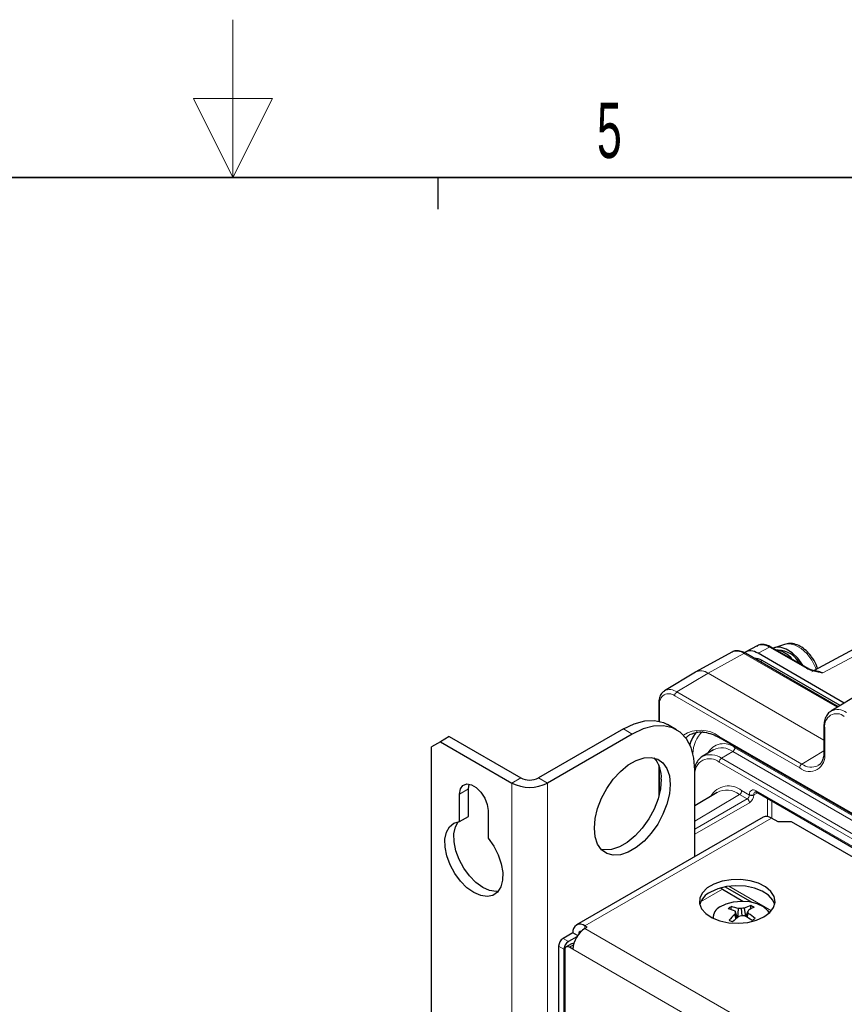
# Paper-space layout 'Blatt4' of a CAD drawing. Header units: millimetres. Extents: x 5 to 418, y 2 to 292.
# Tile 49 of 52: x 203 to 256, y 230 to 292. Entities that reach past the tile are written whole.
import ezdxf

# ---------------------------------------------------------------- set-up
doc = ezdxf.new("R2010")
doc.units = ezdxf.units.MM
doc.layers.add('SLD-0', color=7, linetype='Continuous')
doc.styles.add('SLDTEXTSTYLE0', font='TXT', dxfattribs={"width": 0.605})

psp = doc.layouts.new('Blatt4')

# ---------------------------------------------------------------- linework, layer by layer
at = {"color": 7, "linetype": 'Continuous', "lineweight": 25}
for p, q in [((284.487, 267.739), (253.826, 251.265)), ((250.22, 252.833), (249.497, 252.445)), ((253.453, 251.397), (251.102, 252.754)), ((252.015, 252.934), (251.322, 252.713)), ((248.615, 252.438), (246.325, 251.18)), ((255.351, 248.973), (249.475, 252.365)), ((255.739, 249.208), (250.282, 252.358)), ((255.47, 249.045), (250.535, 251.894)), ((246.3, 251.166), (244.345, 249.981)), ((256.846, 249.879), (254.891, 248.694)), ((243.977, 249.196), (243.977, 248.06)), ((245.104, 247.519), (244.538, 247.845)), ((254.442, 247.727), (254.442, 246.094)), ((230.707, 247.078), (230.142, 246.752)), ((230.707, 247.078), (235.233, 244.466)), ((241.738, 247.568), (236.364, 244.466)), ((242.304, 247.242), (236.93, 244.139)), ((230.142, 246.752), (229.576, 246.425)), ((229.576, 125.25), (229.576, 246.425)), ((230.142, 246.752), (234.667, 244.139)), ((247.861, 246.999), (303.298, 214.996)), ((247.445, 246.243), (246.742, 245.817)), ((243.977, 245.3), (243.977, 243.276)), ((246.264, 239.474), (246.264, 244.955)), ((231.924, 243.763), (231.972, 244.072)), ((231.358, 241.692), (231.358, 243.437)), ((231.924, 242.018), (231.924, 243.763)), ((247.679, 243.546), (246.264, 242.688)), ((250.191, 243.554), (268.102, 233.214)), ((233.168, 242.392), (233.168, 240.647)), ((231.358, 241.692), (231.924, 242.018)), ((250.589, 241.971), (238.766, 235.146)), ((251.553, 241.672), (251.129, 241.917)), ((252.402, 241.672), (251.553, 241.672)), ((292.033, 218.793), (252.402, 241.672)), ((248.017, 237.41), (249.31, 236.664)), ((248.198, 237.567), (249.881, 236.595)), ((248.573, 236.12), (248.568, 236.307)), ((248.877, 235.532), (248.801, 235.809)), ((248.962, 235.602), (248.817, 236.028)), ((248.953, 235.594), (248.843, 235.924)), ((248.987, 235.621), (249.043, 236.18)), ((249.257, 235.73), (249.231, 236.186)), ((249.496, 235.686), (249.405, 236.217)), ((249.517, 235.674), (249.624, 235.991)), ((249.582, 235.635), (249.65, 235.88)), ((249.822, 236.171), (249.817, 236.373)), ((250.922, 235.995), (251.018, 235.939)), ((247.44, 235.751), (247.403, 235.584)), ((238.542, 234.651), (237.92, 234.292)), ((238.841, 234.478), (238.542, 234.651)), ((239.447, 235.01), (239.306, 235.092)), ((239.306, 234.929), (239.447, 235.01)), ((238.455, 233.952), (238.116, 233.756)), ((238.793, 234.404), (238.259, 234.096)), ((237.637, 233.802), (237.637, 228.805)), ((237.977, 233.606), (237.977, 228.609)), ((238.033, 233.573), (238.033, 228.576)), ((238.542, 233.606), (238.316, 233.737))]:
    psp.add_line(p, q, dxfattribs=at)
at = {"color": 7, "linetype": 'Continuous', "lineweight": 18}
for p, q in [((285.173, 267.662), (254.376, 251.115)), ((251.005, 252.746), (250.282, 252.358)), ((253.355, 251.389), (251.005, 252.746)), ((249.378, 252.356), (247.115, 251.096)), ((255.296, 248.94), (249.378, 252.356)), ((250.535, 251.894), (250.412, 251.824)), ((247.11, 251.093), (245.13, 249.91)), ((254.442, 246.86), (247.11, 251.093)), ((247.115, 251.096), (254.442, 246.865)), ((252.911, 245.094), (244.991, 249.666)), ((245.13, 249.91), (253.05, 245.338)), ((244.036, 249.115), (244.036, 248.046)), ((254.501, 247.646), (254.501, 246.013)), ((242.304, 247.242), (241.738, 247.568)), ((247.819, 247.091), (303.257, 215.088)), ((248.67, 246.132), (247.958, 245.707)), ((304.108, 214.129), (248.67, 246.132)), ((248.809, 246.376), (304.107, 214.453)), ((253.05, 245.338), (254.442, 246.17)), ((293.323, 219.195), (247.819, 245.463)), ((247.958, 245.707), (293.903, 219.183)), ((244.036, 245.14), (244.036, 243.503)), ((235.233, 244.466), (234.667, 244.139)), ((234.667, 121.658), (234.667, 244.139)), ((236.364, 244.466), (236.93, 244.139)), ((236.93, 121.658), (236.93, 244.139)), ((231.358, 243.437), (231.924, 243.763)), ((249.095, 243.418), (246.264, 241.727)), ((249.582, 243.137), (249.095, 243.418)), ((249.234, 243.661), (249.725, 243.377)), ((249.725, 243.377), (249.725, 243.4)), ((250.241, 243.525), (250.006, 243.399)), ((250.006, 243.399), (250.006, 243.376)), ((250.15, 243.645), (268.06, 233.306)), ((246.264, 241.221), (249.582, 243.137)), ((249.723, 242.892), (246.265, 240.895)), ((250.874, 242.014), (250.874, 243.159)), ((251.155, 242.998), (251.155, 241.902)), ((251.129, 241.917), (239.306, 235.092)), ((246.265, 240.895), (246.264, 240.911)), ((246.265, 240.895), (246.265, 239.474)), ((246.633, 236.611), (248.017, 237.41)), ((248.421, 237.603), (251.117, 236.046)), ((239.306, 234.929), (239.306, 235.092)), ((239.306, 234.929), (285.579, 208.216)), ((237.92, 234.292), (238.259, 234.096)), ((237.977, 233.606), (237.637, 233.802)), ((238.577, 233.887), (238.316, 233.737)), ((238.542, 233.606), (284.815, 206.893))]:
    psp.add_line(p, q, dxfattribs=at)
at = {"color": 7, "linetype": 'Continuous', "lineweight": 25, "flags": 128}
for points in [[(253.145, 251.575), (253.119, 251.616), (252.797, 252.046), (252.43, 252.393), (252.045, 252.63), (251.671, 252.741), (251.335, 252.717), (251.234, 252.678)], [(246.305, 251.169), (246.315, 251.175), (246.325, 251.18)], [(241.738, 247.568), (242.426, 247.896), (243.093, 248.074), (243.718, 248.099), (244.284, 247.968), (244.538, 247.845)], [(246.264, 244.955), (246.204, 245.714), (246.025, 246.381), (245.733, 246.935), (245.337, 247.359), (244.849, 247.641), (244.284, 247.772), (243.658, 247.748), (242.992, 247.569), (242.304, 247.242)], [(244.708, 244.057), (244.656, 243.449), (244.5, 242.808), (244.249, 242.16), (243.913, 241.535), (243.506, 240.959), (243.047, 240.458), (242.555, 240.053), (242.053, 239.763), (241.561, 239.6), (241.102, 239.571), (240.695, 239.677), (240.359, 239.914), (240.108, 240.272), (239.952, 240.734), (239.9, 241.281), (239.952, 241.889), (240.108, 242.53), (240.359, 243.178), (240.695, 243.803), (241.102, 244.379), (241.561, 244.88), (242.053, 245.285), (242.555, 245.575), (243.047, 245.738), (243.506, 245.767), (243.913, 245.661), (244.249, 245.424), (244.5, 245.066), (244.656, 244.604), (244.708, 244.057)], [(231.358, 243.437), (231.413, 243.763), (231.57, 243.986), (231.811, 244.081), (232.106, 244.034), (232.42, 243.853), (232.716, 243.558), (232.956, 243.186), (233.114, 242.781), (233.168, 242.392)], [(244.143, 244.383), (244.09, 243.776), (243.935, 243.134), (243.683, 242.487), (243.347, 241.861), (242.94, 241.285), (242.481, 240.784), (241.99, 240.38), (241.487, 240.089), (240.995, 239.926), (240.536, 239.897), (240.345, 239.929)], [(233.168, 240.647), (233.521, 240.143), (233.803, 239.593), (233.997, 239.028), (234.092, 238.479), (234.084, 237.978), (233.973, 237.553), (233.764, 237.229), (233.47, 237.023), (233.108, 236.948), (232.698, 237.008), (232.263, 237.198), (231.828, 237.51), (231.418, 237.924), (231.056, 238.417), (230.762, 238.962), (230.554, 239.527), (230.442, 240.081), (230.434, 240.591), (230.53, 241.029), (230.724, 241.371), (231.005, 241.596), (231.358, 241.692)], [(233.815, 237.287), (233.674, 237.275), (233.264, 237.334), (232.829, 237.525), (232.394, 237.836), (231.984, 238.25), (231.622, 238.744), (231.328, 239.289), (231.119, 239.854), (231.008, 240.407), (231, 240.918), (231.095, 241.356), (231.277, 241.683)], [(250.648, 235.664), (251.017, 235.938), (251.256, 236.257), (251.35, 236.6), (251.293, 236.945), (251.089, 237.272), (250.751, 237.559), (250.3, 237.789), (249.764, 237.947), (249.177, 238.023), (248.575, 238.012), (247.998, 237.915), (247.48, 237.738), (247.054, 237.492), (246.748, 237.193), (246.58, 236.86), (246.561, 236.513), (246.693, 236.174), (246.966, 235.864), (247.364, 235.604), (247.861, 235.409), (248.427, 235.291), (249.026, 235.258), (249.62, 235.313), (250.173, 235.451), (250.648, 235.664)], [(251.327, 236.447), (251.209, 236.721), (250.936, 237.03), (250.538, 237.291), (250.04, 237.486), (249.474, 237.603), (248.875, 237.636), (248.281, 237.582), (247.729, 237.444), (247.254, 237.231)], [(248.017, 237.41), (247.935, 237.467), (247.9, 237.497)], [(247.86, 236.3), (248.247, 236.496), (248.714, 236.621), (249.223, 236.665), (249.733, 236.624), (250.202, 236.502), (250.593, 236.309), (250.874, 236.06), (250.976, 235.9)]]:
    psp.add_lwpolyline(points, dxfattribs=at)
at = {"color": 7, "linetype": 'Continuous', "lineweight": 18, "flags": 128}
for points in [[(253.962, 251.338), (253.914, 251.459), (253.672, 251.923), (253.36, 252.336), (253.005, 252.664), (252.633, 252.879), (252.277, 252.966), (252.015, 252.934)], [(246.016, 247.236), (245.96, 247.205), (245.688, 246.998)]]:
    psp.add_lwpolyline(points, dxfattribs=at)
at = {"color": 7, "linetype": 'Continuous', "lineweight": 18}
for centre, radius, start, end in [((251.061, 252.664), 0.099, 65.35744, 124.57995), ((248.924, 251.721), 0.781, 54.47359, 113.27204), ((249.434, 252.275), 0.099, 65.36246, 124.60083), ((253.411, 251.313), 0.094, 62.37679, 126.2368), ((246.647, 250.486), 0.763, 52.6407, 116.99979), ((246.645, 250.437), 0.809, 54.47335, 113.27234), ((247.225, 250.899), 0.225, 119.27099, 120.72364), ((244.618, 249.209), 0.59, 50.79673, 189.21446), ((244.68, 249.302), 0.756, 53.50248, 117.22471), ((245.299, 249.652), 0.308, 123.23013, 177.34696), ((244.075, 249.205), 0.0988, 185.10823, 246.23874), ((255.256, 247.768), 0.765, 50.79685, 189.21373), ((255.311, 247.837), 0.954, 53.55165, 116.6883), ((254.541, 247.736), 0.0987, 185.0836, 246.26177), ((246.62, 245.497), 1.994, 53.03388, 122.81929), ((248.04, 245.999), 1.896, 131.96207, 179.96584), ((247.915, 247.079), 0.0961, 172.82097, 235.86774), ((248.09, 245.511), 1.125, 50.22579, 152.62349), ((247.258, 244.754), 1.183, 53.67366, 115.25024), ((247.97, 245.214), 1.155, 52.63966, 117.00057), ((248.502, 246.39), 0.308, 303.23011, 357.3479), ((253.531, 245.855), 0.982, 230.79644, 9.21418), ((254.541, 246.103), 0.0988, 185.07946, 246.24048), ((247.211, 244.733), 0.95, 50.19972, 184.25175), ((248.127, 245.449), 0.308, 123.22829, 177.34879), ((253.218, 245.08), 0.308, 123.23013, 177.34696), ((253.65, 246.177), 1.032, 234.40798, 294.01274), ((248.409, 242.67), 1.29, 50.25859, 150.23881), ((248.285, 242.357), 1.334, 52.64421, 116.99612), ((248.926, 243.676), 0.308, 303.23013, 357.3469), ((249.867, 243.674), 0.308, 242.65629, 296.76671), ((249.867, 243.651), 0.308, 242.65629, 296.76671), ((250.245, 243.633), 0.0961, 172.82097, 235.86774), ((249.407, 242.872), 0.317, 3.52313, 56.47736)]:
    psp.add_arc(centre, radius, start, end, dxfattribs=at)
at = {"color": 7, "linetype": 'Continuous', "lineweight": 25}
for centre, radius, start, end in [((250.003, 251.055), 0.994, 57.64082, 88.82652), ((251.093, 250.849), 1.764, 39.71688, 80.2885), ((251.47, 250.908), 1.654, 28.79128, 87.72311), ((247.668, 246.16), 1.763, 135.23079, 166.98263), ((242.22, 244.5), 1.926, 356.52657, 39.9128), ((235.799, 246.323), 2.459, 242.60962, 297.39038), ((235.799, 245.558), 1.23, 242.60972, 297.39022), ((250.812, 241.476), 0.543, 54.38354, 114.30575), ((247.815, 236.059), 1.3, 115.59491, 162.61049), ((248.241, 235.581), 0.814, 117.91679, 180.5584), ((250.103, 233.826), 2.917, 121.74569, 126.22003), ((247.362, 232.531), 3.788, 67.41195, 74.42801), ((251.185, 233.077), 3.626, 131.10483, 139.28657), ((248.108, 233.627), 2.72, 69.89453, 80.26594), ((251.818, 234.767), 3.192, 158.74023, 160.93551), ((268.985, 241.031), 20.779, 193.93191, 194.22773), ((249.252, 231.974), 4.212, 90.28871, 92.84891), ((249.977, 232.508), 3.753, 98.76427, 101.46722), ((250.399, 234.217), 2.233, 105.11285, 116.41842), ((265.538, 229.092), 17.345, 156.21435, 156.56194), ((246.387, 235.172), 3.339, 12.24496, 14.20243), ((247.666, 232.746), 3.71, 49.2237, 57.65475), ((251.254, 233.317), 3.194, 112.52407, 119.81588), ((248.484, 233.408), 3.25, 61.58707, 65.79747), ((239.008, 234.727), 0.472, 50.79695, 189.21381), ((246.147, 230.541), 5.409, 62.42751, 64.95709), ((253.565, 229.875), 7.347, 127.80263, 131.9846), ((250.816, 229.832), 6.106, 104.9972, 106.69731), ((249.27, 229.549), 6.181, 88.56526, 90.30926), ((246.065, 229.881), 6.743, 55.3466, 60.1216), ((252.961, 231.09), 5.31, 122.75393, 125.21178), ((240.2, 233.531), 1.66, 122.60563, 177.39442), ((239.125, 234.524), 0.236, 102.13729, 174.4898), ((238.251, 233.774), 0.615, 122.60604, 177.39408), ((238.591, 233.578), 0.615, 122.60604, 177.39408), ((238.534, 233.8), 0.171, 68.83848, 117.22273), ((238.206, 233.601), 0.175, 50.79803, 189.21272)]:
    psp.add_arc(centre, radius, start, end, dxfattribs=at)
for centre, major_axis, ratio, start_param, end_param in [((251.002, 251.437), (-0.795, 1.389), 0.577225, 5.500256, 6.26756), ((250.283, 251.051), (-0.8, 1.386), 0.577197, 5.498025, 6.333284)]:
    psp.add_ellipse(centre, major_axis=major_axis, ratio=ratio, start_param=start_param, end_param=end_param, dxfattribs=at)
at = {"color": 7, "linetype": 'Continuous', "lineweight": 18}
for centre, major_axis, ratio, start_param, end_param in [((254.379, 249.972), (-0.705, 1.21), 0.577118, 5.495518, 6.263064), ((249.579, 243.299), (0.105, 0.17), 0.597161, 3.963072, 5.516415), ((249.718, 243.216), (0.205, 0.343), 0.587369, 3.9534, 5.506743), ((250.15, 243.155), (-0.3, 0.52), 0.577206, 5.498021, 7.068512), ((250.291, 243.237), (-0.205, 0.344), 0.576943, 6.261428, 7.059805)]:
    psp.add_ellipse(centre, major_axis=major_axis, ratio=ratio, start_param=start_param, end_param=end_param, dxfattribs=at)
at = {"color": 7, "linetype": 'Continuous', "lineweight": 25}
for points, knots in [([(251.102, 252.754), (251.042, 252.786), (250.867, 252.877), (250.593, 252.93), (250.333, 252.906), (250.224, 252.823), (250.19, 252.797)], [0, 0, 0, 0, 0.189412, 0.550328, 0.858056, 1, 1, 1, 1]), ([(253.778, 251.972), (253.73, 252.043), (253.593, 252.249), (253.318, 252.545), (252.951, 252.816), (252.577, 252.962), (252.262, 253), (252.1, 252.947), (252.045, 252.929)], [0, 0, 0, 0, 0.108011, 0.311211, 0.518237, 0.730763, 0.908226, 1, 1, 1, 1]), ([(249.475, 252.365), (249.416, 252.396), (249.244, 252.486), (248.974, 252.534), (248.737, 252.515), (248.646, 252.445), (248.628, 252.432)], [0, 0, 0, 0, 0.203458, 0.591191, 0.920111, 1, 1, 1, 1]), ([(253.984, 251.227), (253.888, 251.247), (253.705, 251.285), (253.525, 251.353), (253.463, 251.392), (253.455, 251.397)], [0, 0, 0, 0, 0.494445, 0.936632, 1, 1, 1, 1]), ([(254.051, 251.385), (254.02, 251.477), (253.953, 251.679), (253.84, 251.868), (253.778, 251.972)], [0, 0, 0, 0, 0.4509983, 1, 1, 1, 1]), ([(244.341, 249.96), (244.291, 249.93), (244.159, 249.851), (244.034, 249.613), (243.981, 249.376), (243.978, 249.228), (243.977, 249.196)], [0, 0, 0, 0, 0.210421, 0.550938, 0.902117, 1, 1, 1, 1]), ([(254.89, 248.677), (254.861, 248.664), (254.737, 248.608), (254.589, 248.397), (254.463, 248.091), (254.449, 247.846), (254.442, 247.727)], [0, 0, 0, 0, 0.09194, 0.399987, 0.709834, 1, 1, 1, 1]), ([(246.016, 247.23), (246.125, 247.277), (246.353, 247.375), (246.762, 247.394), (247.072, 247.317), (247.22, 247.28)], [0, 0, 0, 0, 0.323716, 0.676506, 1, 1, 1, 1]), ([(247.22, 247.28), (247.229, 247.279), (247.39, 247.247), (247.611, 247.138), (247.818, 247.023), (247.861, 246.999)], [0, 0, 0, 0, 0.044488, 0.801745, 1, 1, 1, 1]), ([(246.759, 245.818), (246.745, 245.813), (246.623, 245.766), (246.457, 245.568), (246.299, 245.307), (246.264, 245.104), (246.252, 245.033)], [0, 0, 0, 0, 0.049593, 0.424542, 0.798261, 1, 1, 1, 1]), ([(254.442, 246.094), (254.44, 246.027), (254.434, 245.832), (254.362, 245.564), (254.236, 245.345), (254.12, 245.276), (254.069, 245.246)], [0, 0, 0, 0, 0.158826, 0.462773, 0.767727, 1, 1, 1, 1]), ([(250.091, 243.583), (250.091, 243.583), (250.093, 243.585), (250.099, 243.588), (250.153, 243.575), (250.184, 243.557), (250.191, 243.554)], [0, 0, 0, 0, 0.053393, 0.54613, 0.902842, 1, 1, 1, 1])]:
    psp.add_open_spline(points, degree=3, knots=knots, dxfattribs=at)
at = {"color": 7, "linetype": 'Continuous', "lineweight": 18}
for points, knots in [([(254.376, 251.115), (254.374, 251.115), (254.343, 251.12), (254.22, 251.14), (253.975, 251.183), (253.646, 251.254), (253.45, 251.345), (253.355, 251.389)], [0, 0, 0, 0, 0.003868, 0.085539, 0.338723, 0.680139, 1, 1, 1, 1]), ([(253.982, 251.221), (254.001, 251.217), (254.1, 251.2), (254.23, 251.163), (254.341, 251.127), (254.37, 251.117), (254.374, 251.115), (254.376, 251.115)], [0, 0, 0, 0, 0.150533, 0.78345, 0.965316, 0.989758, 1, 1, 1, 1])]:
    psp.add_open_spline(points, degree=3, knots=knots, dxfattribs=at)
at = {"layer": 'SLD-0', "lineweight": 18}
for p, q in [((217, 292.5), (217, 282.5)), ((219.5, 287.5), (214.5, 287.5)), ((214.5, 287.5), (217, 282.5)), ((217, 282.5), (219.5, 287.5))]:
    psp.add_line(p, q, dxfattribs=at)
at = {"layer": 'SLD-0', "lineweight": 35}
psp.add_line((408, 282.5), (26, 282.5), dxfattribs=at)
at = {"layer": 'SLD-0'}
psp.add_line((230, 280.5), (230, 282.5), dxfattribs=at)
psp.add_line((230, 280.5), (230, 282.5), dxfattribs=at)

# ---------------------------------------------------------------- texts
at = {"layer": 'SLD-0', "insert": (240.853, 287.243), "char_height": 3.5, "attachment_point": 2, "style": 'SLDTEXTSTYLE0'}
psp.add_mtext('5', dxfattribs=at)

doc.saveas('drawing.dxf')
